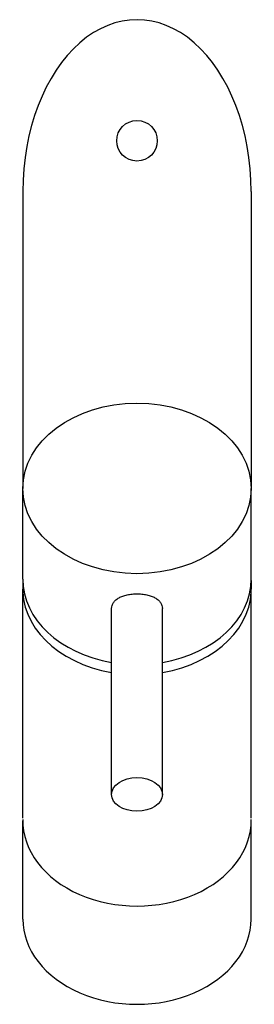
# Model space of a CAD drawing. Header units: millimetres. Extents: x -0.023 to 0.023, y -0.194 to 0.
import ezdxf

# ---------------------------------------------------------------- set-up
doc = ezdxf.new("R2010")
doc.units = ezdxf.units.MM
doc.layers.add('BLOCKS', color=3, linetype='Continuous')

msp = doc.modelspace()

# ---------------------------------------------------------------- linework, layer by layer
at = {"layer": 'BLOCKS'}
for p, q in [((-0.0225, -0.03389), (-0.0225, -0.09248)), ((0.0225, -0.03389), (0.0225, -0.09248)), ((-0.0225, -0.1104), (-0.0225, -0.09248)), ((0.0225, -0.1104), (0.0225, -0.09248)), ((-0.0225, -0.11066), (-0.0225, -0.11239)), ((0.0225, -0.11066), (0.0225, -0.11239)), ((-0.0225, -0.15753), (-0.0225, -0.11239)), ((0.0225, -0.15753), (0.0225, -0.11239)), ((-0.005, -0.15287), (-0.005, -0.11618)), ((0.005, -0.15287), (0.005, -0.11618)), ((-0.0225, -0.17744), (-0.0225, -0.15806)), ((0.0225, -0.17744), (0.0225, -0.15806))]:
    msp.add_line(p, q, dxfattribs=at)
msp.add_circle((0, -0.02389), 0.004, dxfattribs=at)
for centre, major_axis, ratio, start_param, end_param in [((0, -0.03389), (0, -0.03389), 0.663926, 1.570796, 4.712389), ((0, -0.1104), (-0.0225, 0), 0.747798, 0, 1.346703), ((0, -0.11066), (0.0225, 0), 0.663926, 3.133558, 3.141593), ((0, -0.1104), (-0.0225, 0), 0.747798, 1.794889, 3.141593), ((0, -0.11066), (0.0225, 0), 0.663926, 0, 0.008034), ((0, -0.11239), (0.0225, 0), 0.747798, 3.082369, 4.488296), ((0, -0.11239), (0.0225, 0), 0.747798, 4.936482, 6.342409), ((0, -0.15806), (0.0225, 0), 0.747798, 3.125808, 6.29897), ((0, -0.17744), (-0.0225, 0), 0.747798, 0, 3.141593)]:
    msp.add_ellipse(centre, major_axis=major_axis, ratio=ratio, start_param=start_param, end_param=end_param, dxfattribs=at)
for centre, major_axis, ratio in [((0, -0.09248), (0.0225, 0), 0.747798), ((0, -0.15287), (-0.005, 0), 0.663926)]:
    msp.add_ellipse(centre, major_axis=major_axis, ratio=ratio, dxfattribs=at)
for points, knots in [([(-0.005, -0.11618), (-0.005, -0.11597), (-0.00497, -0.11576), (-0.00484, -0.11536), (-0.00475, -0.11516), (-0.00449, -0.11479), (-0.00433, -0.11462), (-0.00396, -0.11431), (-0.00376, -0.11417), (-0.00331, -0.11393), (-0.00306, -0.11382), (-0.00252, -0.11362), (-0.00222, -0.11354), (-0.00161, -0.11341), (-0.00129, -0.11336), (-0.00064, -0.1133), (-0.00032, -0.11328), (0, -0.11328)], [30.243887, 30.243887, 30.243887, 30.243887, 31.189049, 31.189049, 32.134211, 32.134211, 33.079373, 33.079373, 34.024536, 34.024536, 34.969616, 34.969616, 35.914697, 35.914697, 36.859778, 36.859778, 37.804858, 37.804858, 37.804858, 37.804858]), ([(0, -0.11328), (0.00032, -0.11328), (0.00064, -0.1133), (0.00129, -0.11336), (0.00161, -0.11341), (0.00222, -0.11354), (0.00252, -0.11362), (0.00306, -0.11382), (0.00331, -0.11393), (0.00376, -0.11417), (0.00396, -0.11431), (0.00433, -0.11462), (0.00449, -0.11479), (0.00475, -0.11516), (0.00484, -0.11536), (0.00497, -0.11576), (0.005, -0.11597), (0.005, -0.11618)], [7.560972, 7.560972, 7.560972, 7.560972, 8.506052, 8.506052, 9.451133, 9.451133, 10.396214, 10.396214, 11.341295, 11.341295, 12.286457, 12.286457, 13.231619, 13.231619, 14.176781, 14.176781, 15.121943, 15.121943, 15.121943, 15.121943])]:
    msp.add_open_spline(points, degree=3, knots=knots, dxfattribs=at)

doc.saveas('drawing.dxf')
